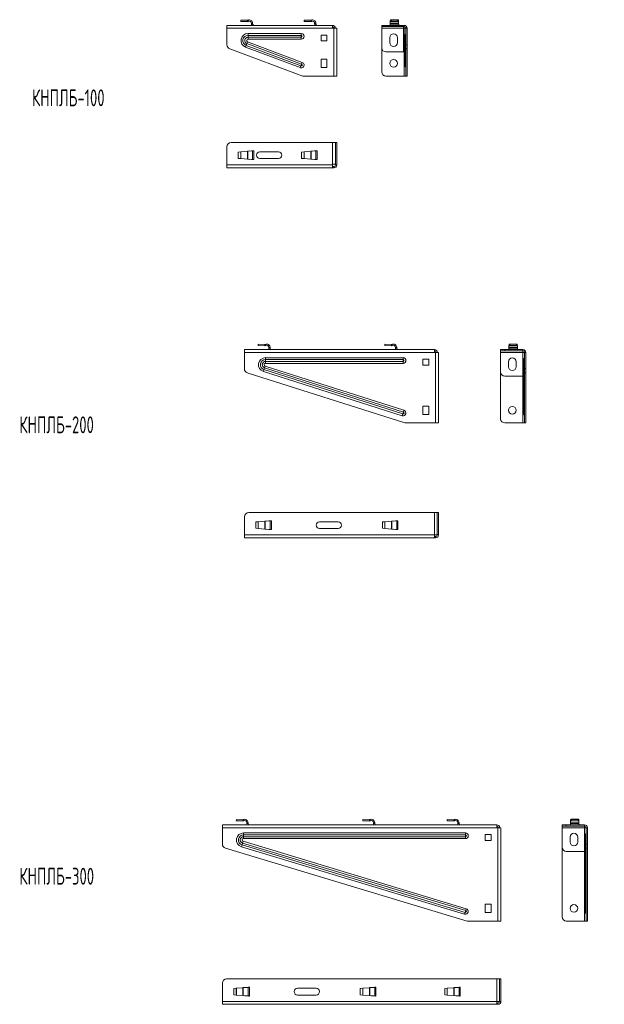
# Model space of a CAD drawing. Header units: millimetres. Extents: x 310 to 1003, y -966 to 201.
import ezdxf

# ---------------------------------------------------------------- set-up
doc = ezdxf.new("R2010")
doc.units = ezdxf.units.MM
doc.styles.add('SLDTEXTSTYLE0', font='TXT', dxfattribs={"width": 0.605, "bigfont": 'bigfont'})

msp = doc.modelspace()

# ---------------------------------------------------------------- linework, layer by layer
at = {"color": 7, "linetype": 'Continuous', "lineweight": 15}
for p, q in [((572.1, 200.1), (572, 198.6)), ((579.8, 198.4), (572, 198.6)), ((579.8, 199.9), (572.1, 200.1)), ((579.8, 199.9), (579.8, 198.4)), ((580.3, 200), (580.9, 198.7)), ((647.1, 200.1), (647, 198.6)), ((654.8, 198.4), (647, 198.6)), ((654.8, 199.9), (647.1, 200.1)), ((654.8, 199.9), (654.8, 198.4)), ((655.3, 200), (655.9, 198.7)), ((758.8, 200.4), (749.2, 200.4)), ((749.3, 200), (749.3, 198.7)), ((749.7, 200), (749.3, 200)), ((750, 200.1), (749.4, 199.9)), ((749.4, 199.9), (749.4, 198.4)), ((750, 198.6), (749.4, 198.4)), ((749.4, 198.4), (758.7, 198.4)), ((758.7, 198.4), (749.4, 198.4)), ((758, 200.1), (750, 200.1)), ((750, 200.1), (750, 198.6)), ((758, 198.6), (750, 198.6)), ((758, 200.1), (758, 198.6)), ((758.7, 199.9), (758, 200.1)), ((758.7, 198.4), (758, 198.6)), ((758.8, 200), (758.4, 200)), ((758.7, 199.9), (758.7, 198.4)), ((758.8, 200), (758.8, 198.7)), ((680.6, 193.9), (555.6, 193.9)), ((555.6, 190.4), (555.6, 193.9)), ((680.6, 190.4), (555.6, 190.4)), ((555.6, 170.9), (555.6, 190.4)), ((584.5, 195.4), (584.5, 196.4)), ((586, 196.4), (584.5, 196.4)), ((586, 195.4), (584.5, 195.4)), ((586, 195.4), (586, 196.4)), ((661, 196.4), (659.5, 196.4)), ((659.5, 195.4), (659.5, 196.4)), ((661, 195.4), (659.5, 195.4)), ((661, 195.4), (661, 196.4)), ((680.6, 190.4), (680.6, 193.9)), ((682.1, 190.4), (680.6, 190.4)), ((682.1, 190.4), (685.6, 190.4)), ((682.1, 133.9), (682.1, 190.4)), ((685.6, 190.4), (685.6, 133.9)), ((739, 192.4), (739, 193.9)), ((739, 193.9), (744, 193.9)), ((744, 192.4), (739, 192.4)), ((739, 192.4), (739, 190.4)), ((739, 190.4), (764.8, 190.4)), ((739, 190.4), (739, 167.4)), ((744, 193.9), (744, 192.4)), ((765.5, 193.9), (744, 193.9)), ((765.5, 192.4), (744, 192.4)), ((749, 196.4), (759, 196.4)), ((749, 195.4), (749, 196.4)), ((759, 195.4), (749, 195.4)), ((759, 195.4), (759, 196.4)), ((764.8, 190.4), (764.8, 192.4)), ((764.8, 162.4), (764.8, 190.4)), ((765.5, 190.4), (764.8, 190.4)), ((765.5, 192.4), (765.5, 193.9)), ((765.5, 190.4), (765.5, 133.9)), ((767.5, 190.4), (765.5, 190.4)), ((769, 190.4), (767.5, 190.4)), ((767.5, 170.9), (767.5, 190.4)), ((769, 170.9), (769, 190.4)), ((580.6, 182), (580.6, 184.3)), ((643.6, 184.3), (580.6, 184.3)), ((580.6, 182), (643.6, 182)), ((580.6, 182), (580.6, 179.8)), ((580.6, 179.8), (580.6, 177.5)), ((643.6, 179.8), (580.6, 179.8)), ((580.6, 177.5), (643.6, 177.5)), ((643.6, 182), (643.6, 184.3)), ((643.6, 182), (643.6, 179.8)), ((643.6, 179.8), (643.6, 177.5)), ((667.1, 182.4), (667.1, 175.4)), ((674.1, 182.4), (667.1, 182.4)), ((667.1, 175.4), (674.1, 175.4)), ((674.1, 175.4), (674.1, 182.4)), ((748.5, 173.4), (748.5, 179.4)), ((757.5, 179.4), (757.5, 173.4)), ((766, 180.9), (766, 171.2)), ((767, 169.1), (767, 183.1)), ((645.6, 133.9), (558.9, 166.2)), ((577.7, 168.1), (578.5, 170.2)), ((577.7, 168.1), (642.4, 143.8)), ((578.5, 170.2), (579.3, 172.3)), ((643.2, 145.9), (578.5, 170.2)), ((580, 174.4), (579.3, 172.3)), ((579.3, 172.3), (644, 147.9)), ((644.8, 150), (580, 174.4)), ((739, 167.4), (739, 138.9)), ((766, 171.2), (766, 146.9)), ((767, 144.8), (767, 169.1)), ((767.5, 170.9), (769, 170.9)), ((767.5, 166.2), (767.5, 170.9)), ((769, 166.2), (767.5, 166.2)), ((767.5, 133.9), (767.5, 166.2)), ((769, 170.9), (769, 166.2)), ((769, 133.9), (769, 166.2)), ((667.1, 153.9), (667.1, 143.9)), ((674.1, 153.9), (667.1, 153.9)), ((674.1, 143.9), (674.1, 153.9)), ((744, 162.4), (764.8, 162.4)), ((642.4, 143.8), (643.2, 145.9)), ((643.2, 145.9), (644, 147.9)), ((644.8, 150), (644, 147.9)), ((667.1, 143.9), (674.1, 143.9)), ((767, 144.7), (767, 144.8)), ((682.1, 133.9), (645.6, 133.9)), ((685.6, 133.9), (682.1, 133.9)), ((744, 133.9), (765.5, 133.9)), ((765.5, 133.9), (767.5, 133.9)), ((769, 133.9), (767.5, 133.9)), ((555.6, 28.6), (555.6, 50.1)), ((680.6, 55.1), (560.6, 55.1)), ((680.6, 29.3), (680.6, 55.1)), ((680.6, 55.1), (684.1, 55.1)), ((684.1, 55.1), (684.1, 29.3)), ((685.6, 55.1), (684.1, 55.1)), ((684.1, 28.6), (684.1, 55.1)), ((685.6, 28.6), (685.6, 55.1)), ((569, 43.9), (572, 44.1)), ((569, 43.9), (569, 36.4)), ((572, 36.1), (569, 36.4)), ((572, 44.1), (579.8, 44.8)), ((572.1, 44.1), (572, 44.1)), ((572, 36.1), (572, 44.1)), ((572.1, 36.1), (572, 36.1)), ((579.8, 35.5), (572, 36.1)), ((572.1, 44.1), (579.8, 44.8)), ((572.1, 36.1), (572.1, 44.1)), ((579.8, 35.5), (572.1, 36.1)), ((579.8, 44.8), (580.3, 44.9)), ((579.8, 44.8), (579.8, 44.8)), ((579.8, 35.5), (579.8, 44.8)), ((579.8, 35.5), (579.8, 35.5)), ((580.3, 35.4), (579.8, 35.5)), ((580.3, 44.9), (586, 45.1)), ((580.3, 35.4), (580.3, 44.9)), ((586, 35.1), (580.3, 35.4)), ((582, 44.9), (584.5, 45.1)), ((584.5, 35.1), (582, 35.3)), ((584.5, 45.1), (584.9, 45.2)), ((586, 45.1), (584.5, 45.1)), ((586, 35.1), (584.5, 35.1)), ((584.9, 35.1), (584.5, 35.1)), ((586, 45.1), (587.5, 45.4)), ((586, 45.1), (586, 35.1)), ((587.5, 34.9), (586, 35.1)), ((587.5, 45.4), (587.5, 34.9)), ((616.6, 44.1), (594.6, 44.1)), ((594.6, 36.1), (616.6, 36.1)), ((644, 43.9), (647, 44.1)), ((644, 43.9), (644, 36.4)), ((647, 36.1), (644, 36.4)), ((647, 44.1), (654.8, 44.8)), ((647.1, 44.1), (647, 44.1)), ((647, 36.1), (647, 44.1)), ((647.1, 36.1), (647, 36.1)), ((654.8, 35.5), (647, 36.1)), ((647.1, 44.1), (654.8, 44.8)), ((647.1, 36.1), (647.1, 44.1)), ((654.8, 35.5), (647.1, 36.1)), ((654.8, 44.8), (655.3, 44.9)), ((654.8, 35.5), (654.8, 44.8)), ((654.8, 44.8), (654.8, 44.8)), ((654.8, 35.5), (654.8, 35.5)), ((655.3, 35.4), (654.8, 35.5)), ((655.3, 44.9), (661, 45.1)), ((655.3, 35.4), (655.3, 44.9)), ((661, 35.1), (655.3, 35.4)), ((657, 44.9), (659.5, 45.1)), ((659.5, 35.1), (657, 35.3)), ((659.5, 45.1), (659.9, 45.2)), ((661, 45.1), (659.5, 45.1)), ((661, 35.1), (659.5, 35.1)), ((659.9, 35.1), (659.5, 35.1)), ((661, 45.1), (662.5, 45.4)), ((661, 45.1), (661, 35.1)), ((662.5, 34.9), (661, 35.1)), ((662.5, 45.4), (662.5, 34.9)), ((680.6, 28.6), (555.6, 28.6)), ((555.6, 25.1), (555.6, 28.6)), ((680.6, 25.1), (555.6, 25.1)), ((680.6, 28.6), (680.6, 29.3)), ((684.1, 29.3), (680.6, 29.3)), ((680.6, 25.1), (680.6, 28.6)), ((682.1, 26.6), (680.6, 26.6)), ((682.1, 25.1), (680.6, 25.1)), ((682.1, 26.6), (682.1, 25.1)), ((684.1, 28.6), (685.6, 28.6)), ((592.7, -183.8), (592.7, -185.3)), ((600.5, -184), (592.7, -183.8)), ((600.4, -185.5), (592.7, -185.3)), ((600.5, -184), (600.4, -185.5)), ((600.9, -183.9), (601.6, -185.3)), ((742.7, -183.8), (742.7, -185.3)), ((750.5, -184), (742.7, -183.8)), ((750.4, -185.5), (742.7, -185.3)), ((750.5, -184), (750.4, -185.5)), ((750.9, -183.9), (751.6, -185.3)), ((899.5, -183.5), (889.9, -183.5)), ((890, -183.9), (890, -185.3)), ((890.4, -183.9), (890, -183.9)), ((890.7, -183.8), (890.1, -184)), ((890.1, -184), (890.1, -185.5)), ((890.7, -185.3), (890.1, -185.5)), ((890.1, -185.5), (899.4, -185.5)), ((899.4, -185.5), (890.1, -185.5)), ((898.7, -183.8), (890.7, -183.8)), ((890.7, -183.8), (890.7, -185.3)), ((898.7, -185.3), (890.7, -185.3)), ((898.7, -183.8), (898.7, -185.3)), ((899.4, -184), (898.7, -183.8)), ((899.4, -185.5), (898.7, -185.3)), ((899.4, -183.9), (899, -183.9)), ((899.4, -183.9), (899.4, -185.3)), ((899.4, -184), (899.4, -185.5)), ((576.3, -193.5), (576.3, -190)), ((801.3, -190), (576.3, -190)), ((801.3, -193.5), (576.3, -193.5)), ((576.3, -212.9), (576.3, -193.5)), ((606.7, -187.5), (605.2, -187.5)), ((605.2, -188.5), (605.2, -187.5)), ((606.7, -188.5), (605.2, -188.5)), ((606.7, -188.5), (606.7, -187.5)), ((755.2, -188.5), (755.2, -187.5)), ((756.7, -187.5), (755.2, -187.5)), ((756.7, -188.5), (755.2, -188.5)), ((756.7, -188.5), (756.7, -187.5)), ((801.3, -193.5), (801.3, -190)), ((802.8, -193.5), (801.3, -193.5)), ((802.8, -193.5), (806.3, -193.5)), ((802.8, -277), (802.8, -193.5)), ((806.3, -193.5), (806.3, -277)), ((879.7, -191.5), (879.7, -190)), ((879.7, -190), (884.7, -190)), ((884.7, -191.5), (879.7, -191.5)), ((879.7, -191.5), (879.7, -193.5)), ((879.7, -193.5), (906.2, -193.5)), ((879.7, -193.5), (879.7, -216.5)), ((884.7, -190), (884.7, -191.5)), ((906.2, -190), (884.7, -190)), ((906.2, -191.5), (884.7, -191.5)), ((889.7, -187.5), (899.7, -187.5)), ((889.7, -188.5), (889.7, -187.5)), ((899.7, -188.5), (889.7, -188.5)), ((899.7, -188.5), (899.7, -187.5)), ((906.2, -191.5), (906.2, -190)), ((906.2, -193.5), (906.2, -191.5)), ((908.2, -193.5), (906.2, -193.5)), ((906.2, -221.5), (906.2, -193.5)), ((909.7, -193.5), (908.2, -193.5)), ((908.2, -212.9), (908.2, -193.5)), ((909.7, -212.9), (909.7, -193.5)), ((600.8, -209.6), (600.1, -211.7)), ((765.3, -262), (600.8, -209.6)), ((601.3, -201.9), (601.3, -199.7)), ((764.3, -199.7), (601.3, -199.7)), ((601.3, -201.9), (764.3, -201.9)), ((601.3, -201.9), (601.3, -204.1)), ((601.3, -204.1), (601.3, -206.4)), ((764.3, -204.1), (601.3, -204.1)), ((601.3, -206.4), (764.3, -206.4)), ((764.3, -201.9), (764.3, -199.7)), ((764.3, -201.9), (764.3, -204.1)), ((764.3, -204.1), (764.3, -206.4)), ((794.8, -201.5), (787.8, -201.5)), ((787.8, -201.5), (787.8, -208.5)), ((787.8, -208.5), (794.8, -208.5)), ((794.8, -208.5), (794.8, -201.5)), ((889.2, -210.5), (889.2, -204.5)), ((898.2, -204.5), (898.2, -210.5)), ((906.7, -203), (906.7, -212.8)), ((907.7, -214.9), (907.7, -200.8)), ((766.3, -277), (579.7, -217.6)), ((598.7, -216), (599.4, -213.8)), ((598.7, -216), (763.2, -268.4)), ((599.4, -213.8), (600.1, -211.7)), ((763.9, -266.3), (599.4, -213.8)), ((600.1, -211.7), (764.6, -264.1)), ((879.7, -216.5), (879.7, -272)), ((884.7, -221.5), (906.2, -221.5)), ((906.2, -221.5), (906.2, -277)), ((906.7, -212.8), (906.7, -265.2)), ((907.7, -267.3), (907.7, -214.9)), ((908.2, -217.6), (908.2, -212.9)), ((908.2, -212.9), (909.7, -212.9)), ((909.7, -217.6), (908.2, -217.6)), ((908.2, -277), (908.2, -217.6)), ((909.7, -212.9), (909.7, -217.6)), ((909.7, -277), (909.7, -217.6)), ((763.2, -268.4), (763.9, -266.3)), ((763.9, -266.3), (764.6, -264.1)), ((765.3, -262), (764.6, -264.1)), ((794.8, -257), (787.8, -257)), ((787.8, -257), (787.8, -267)), ((787.8, -267), (794.8, -267)), ((794.8, -267), (794.8, -257)), ((907.7, -267.4), (907.7, -267.3)), ((802.8, -277), (766.3, -277)), ((806.3, -277), (802.8, -277)), ((884.7, -277), (906.2, -277)), ((906.2, -277), (908.2, -277)), ((909.7, -277), (908.2, -277)), ((801.3, -383.1), (581.3, -383.1)), ((801.3, -409.6), (801.3, -383.1)), ((801.3, -383.1), (804.8, -383.1)), ((804.8, -383.1), (804.8, -409.6)), ((804.8, -409.6), (804.8, -383.1)), ((806.3, -383.1), (804.8, -383.1)), ((806.3, -409.6), (806.3, -383.1)), ((576.3, -409.6), (576.3, -388.1)), ((589.7, -394.3), (592.7, -394.1)), ((589.7, -394.3), (589.7, -401.8)), ((592.7, -394.1), (600.5, -393.5)), ((592.7, -394.1), (600.4, -393.5)), ((592.7, -394.1), (592.7, -394.1)), ((592.7, -402.1), (592.7, -394.1)), ((592.7, -402.1), (592.7, -394.1)), ((600.5, -393.5), (600.4, -393.5)), ((600.5, -393.5), (600.9, -393.4)), ((600.5, -402.7), (600.5, -393.5)), ((600.9, -393.4), (606.7, -393.1)), ((600.9, -402.8), (600.9, -393.4)), ((602.8, -393.3), (602.7, -393.3)), ((602.8, -393.3), (605.2, -393.1)), ((605.2, -393.1), (605.6, -393)), ((606.7, -393.1), (605.2, -393.1)), ((606.7, -393.1), (608.2, -392.8)), ((606.7, -393.1), (606.7, -403.1)), ((608.2, -392.8), (608.2, -403.3)), ((687.3, -394.1), (665.3, -394.1)), ((739.7, -394.3), (742.7, -394.1)), ((739.7, -394.3), (739.7, -401.8)), ((742.7, -394.1), (750.5, -393.5)), ((742.7, -394.1), (750.4, -393.5)), ((742.7, -402.1), (742.7, -394.1)), ((742.7, -394.1), (742.7, -394.1)), ((742.7, -402.1), (742.7, -394.1)), ((750.5, -393.5), (750.4, -393.5)), ((750.5, -393.5), (750.9, -393.4)), ((750.5, -402.7), (750.5, -393.5)), ((750.9, -393.4), (756.7, -393.1)), ((750.9, -402.8), (750.9, -393.4)), ((752.8, -393.3), (752.7, -393.3)), ((752.8, -393.3), (755.2, -393.1)), ((755.2, -393.1), (755.6, -393)), ((756.7, -393.1), (755.2, -393.1)), ((756.7, -393.1), (758.2, -392.8)), ((756.7, -393.1), (756.7, -403.1)), ((758.2, -392.8), (758.2, -403.3)), ((592.7, -402.1), (589.7, -401.8)), ((600.5, -402.7), (592.7, -402.1)), ((592.7, -402.1), (592.7, -402.1)), ((600.4, -402.7), (592.7, -402.1)), ((600.5, -402.7), (600.4, -402.7)), ((600.9, -402.8), (600.5, -402.7)), ((606.7, -403.1), (600.9, -402.8)), ((602.7, -402.9), (602.8, -402.9)), ((605.2, -403.1), (602.7, -402.9)), ((606.7, -403.1), (605.2, -403.1)), ((605.6, -403.1), (605.2, -403.1)), ((608.2, -403.3), (606.7, -403.1)), ((665.3, -402.1), (687.3, -402.1)), ((742.7, -402.1), (739.7, -401.8)), ((750.5, -402.7), (742.7, -402.1)), ((742.7, -402.1), (742.7, -402.1)), ((750.4, -402.7), (742.7, -402.1)), ((750.5, -402.7), (750.4, -402.7)), ((750.9, -402.8), (750.5, -402.7)), ((756.7, -403.1), (750.9, -402.8)), ((752.7, -402.9), (752.8, -402.9)), ((755.2, -403.1), (752.7, -402.9)), ((756.7, -403.1), (755.2, -403.1)), ((755.6, -403.1), (755.2, -403.1)), ((758.2, -403.3), (756.7, -403.1)), ((801.3, -409.6), (576.3, -409.6)), ((576.3, -413.1), (576.3, -409.6)), ((801.3, -413.1), (576.3, -413.1)), ((804.8, -409.6), (801.3, -409.6)), ((801.3, -413.1), (801.3, -409.6)), ((802.8, -411.6), (801.3, -411.6)), ((802.8, -413.1), (801.3, -413.1)), ((802.8, -411.6), (802.8, -413.1)), ((804.8, -409.6), (806.3, -409.6)), ((550.2, -756.4), (550.2, -752.9)), ((875.2, -752.9), (550.2, -752.9)), ((875.2, -756.4), (550.2, -756.4)), ((550.2, -775.7), (550.2, -756.4)), ((566.7, -746.7), (566.6, -748.2)), ((574.4, -748.4), (566.6, -748.2)), ((574.4, -746.9), (566.7, -746.7)), ((574.4, -746.9), (574.4, -748.4)), ((574.9, -746.8), (575.5, -748.2)), ((580.6, -750.4), (579.1, -750.4)), ((579.1, -751.4), (579.1, -750.4)), ((580.6, -751.4), (579.1, -751.4)), ((580.6, -751.4), (580.6, -750.4)), ((716.7, -746.7), (716.6, -748.2)), ((724.4, -748.4), (716.6, -748.2)), ((724.4, -746.9), (716.7, -746.7)), ((724.4, -746.9), (724.4, -748.4)), ((724.9, -746.8), (725.5, -748.2)), ((730.6, -750.4), (729.1, -750.4)), ((729.1, -751.4), (729.1, -750.4)), ((730.6, -751.4), (729.1, -751.4)), ((730.6, -751.4), (730.6, -750.4)), ((816.7, -746.7), (816.6, -748.2)), ((824.4, -748.4), (816.6, -748.2)), ((824.4, -746.9), (816.7, -746.7)), ((824.4, -746.9), (824.4, -748.4)), ((824.9, -746.8), (825.5, -748.2)), ((830.6, -750.4), (829.1, -750.4)), ((829.1, -751.4), (829.1, -750.4)), ((830.6, -751.4), (829.1, -751.4)), ((830.6, -751.4), (830.6, -750.4)), ((875.2, -756.4), (875.2, -752.9)), ((876.7, -756.4), (875.2, -756.4)), ((876.7, -866.9), (876.7, -756.4)), ((876.7, -756.4), (880.2, -756.4)), ((880.2, -756.4), (880.2, -866.9)), ((952.7, -754.4), (952.7, -752.9)), ((952.7, -752.9), (957.7, -752.9)), ((957.7, -754.4), (952.7, -754.4)), ((952.7, -754.4), (952.7, -756.4)), ((952.7, -756.4), (979.2, -756.4)), ((952.7, -756.4), (952.7, -779.4)), ((957.7, -752.9), (957.7, -754.4)), ((979.2, -752.9), (957.7, -752.9)), ((979.2, -754.4), (957.7, -754.4)), ((962.7, -750.4), (972.7, -750.4)), ((962.7, -751.4), (962.7, -750.4)), ((972.7, -751.4), (962.7, -751.4)), ((972.5, -746.4), (962.9, -746.4)), ((963, -746.8), (963, -748.2)), ((963.4, -746.8), (963, -746.8)), ((963.7, -746.7), (963.1, -746.9)), ((963.1, -746.9), (963.1, -748.4)), ((963.7, -748.2), (963.1, -748.4)), ((963.1, -748.4), (972.3, -748.4)), ((972.3, -748.4), (963.1, -748.4)), ((971.7, -746.7), (963.7, -746.7)), ((963.7, -746.7), (963.7, -748.2)), ((971.7, -748.2), (963.7, -748.2)), ((971.7, -746.7), (971.7, -748.2)), ((972.3, -746.9), (971.7, -746.7)), ((972.3, -748.4), (971.7, -748.2)), ((972.4, -746.8), (972, -746.8)), ((972.3, -746.9), (972.3, -748.4)), ((972.4, -746.8), (972.4, -748.2)), ((972.7, -751.4), (972.7, -750.4)), ((979.2, -754.4), (979.2, -752.9)), ((979.2, -756.4), (979.2, -754.4)), ((981.2, -756.4), (979.2, -756.4)), ((979.2, -784.4), (979.2, -756.4)), ((982.7, -756.4), (981.2, -756.4)), ((981.2, -775.7), (981.2, -756.4)), ((982.7, -775.7), (982.7, -756.4)), ((575.2, -764.8), (575.2, -762.6)), ((838.2, -762.6), (575.2, -762.6)), ((575.2, -764.8), (838.2, -764.8)), ((575.2, -764.8), (575.2, -767.1)), ((575.2, -767.1), (575.2, -769.3)), ((838.2, -767.1), (575.2, -767.1)), ((575.2, -769.3), (838.2, -769.3)), ((838.2, -764.8), (838.2, -762.6)), ((838.2, -764.8), (838.2, -767.1)), ((838.2, -767.1), (838.2, -769.3)), ((868.7, -764.4), (861.7, -764.4)), ((861.7, -764.4), (861.7, -771.4)), ((868.7, -771.4), (868.7, -764.4)), ((962.2, -773.4), (962.2, -767.4)), ((971.2, -767.4), (971.2, -773.4)), ((979.7, -765.9), (979.7, -775.7)), ((980.7, -777.9), (980.7, -763.7)), ((840.2, -866.9), (553.8, -780.5)), ((572.8, -778.9), (573.4, -776.8)), ((572.8, -778.9), (837.2, -858.7)), ((573.4, -776.8), (574.1, -774.7)), ((837.9, -856.6), (573.4, -776.8)), ((574.7, -772.5), (574.1, -774.7)), ((574.1, -774.7), (838.5, -854.4)), ((839.2, -852.3), (574.7, -772.5)), ((861.7, -771.4), (868.7, -771.4)), ((952.7, -779.4), (952.7, -861.9)), ((979.7, -775.7), (979.7, -855.5)), ((980.7, -857.6), (980.7, -777.9)), ((981.2, -775.7), (982.7, -775.7)), ((981.2, -780.5), (981.2, -775.7)), ((982.7, -780.5), (981.2, -780.5)), ((981.2, -866.9), (981.2, -780.5)), ((982.7, -775.7), (982.7, -780.5)), ((982.7, -866.9), (982.7, -780.5)), ((957.7, -784.4), (979.2, -784.4)), ((979.2, -784.4), (979.2, -866.9)), ((868.7, -846.9), (861.7, -846.9)), ((861.7, -846.9), (861.7, -856.9)), ((868.7, -856.9), (868.7, -846.9)), ((837.2, -858.7), (837.9, -856.6)), ((837.9, -856.6), (838.5, -854.4)), ((839.2, -852.3), (838.5, -854.4)), ((861.7, -856.9), (868.7, -856.9)), ((980.7, -857.7), (980.7, -857.6)), ((876.7, -866.9), (840.2, -866.9)), ((880.2, -866.9), (876.7, -866.9)), ((957.7, -866.9), (979.2, -866.9)), ((979.2, -866.9), (981.2, -866.9)), ((982.7, -866.9), (981.2, -866.9)), ((550.2, -962), (550.2, -940.5)), ((875.2, -935.5), (555.2, -935.5)), ((875.2, -962), (875.2, -935.5)), ((875.2, -935.5), (878.7, -935.5)), ((878.7, -935.5), (878.7, -962)), ((880.2, -935.5), (878.7, -935.5)), ((878.7, -962), (878.7, -935.5)), ((880.2, -962), (880.2, -935.5)), ((563.6, -946.8), (566.6, -946.5)), ((563.6, -946.8), (563.6, -954.3)), ((566.6, -954.5), (563.6, -954.3)), ((566.6, -946.5), (574.4, -945.9)), ((566.7, -946.5), (566.6, -946.5)), ((566.6, -954.5), (566.6, -946.5)), ((566.7, -954.5), (566.6, -954.5)), ((574.4, -955.1), (566.6, -954.5)), ((566.7, -946.5), (574.4, -945.9)), ((566.7, -954.5), (566.7, -946.5)), ((574.4, -955.1), (566.7, -954.5)), ((574.4, -945.9), (574.9, -945.8)), ((574.4, -945.9), (574.4, -945.9)), ((574.4, -955.1), (574.4, -945.9)), ((574.4, -955.1), (574.4, -955.1)), ((574.9, -955.2), (574.4, -955.1)), ((574.9, -945.8), (580.6, -945.5)), ((574.9, -955.2), (574.9, -945.8)), ((580.6, -955.5), (574.9, -955.2)), ((576.7, -945.7), (576.6, -945.7)), ((576.6, -955.3), (576.7, -955.3)), ((576.7, -945.7), (579.1, -945.5)), ((579.1, -955.5), (576.7, -955.3)), ((580.6, -945.5), (579.1, -945.5)), ((579.1, -945.5), (579.5, -945.5)), ((580.6, -955.5), (579.1, -955.5)), ((579.5, -955.5), (579.1, -955.5)), ((580.6, -945.5), (582.1, -945.3)), ((580.6, -945.5), (580.6, -955.5)), ((582.1, -955.8), (580.6, -955.5)), ((582.1, -945.3), (582.1, -955.8)), ((661.2, -946.5), (639.2, -946.5)), ((639.2, -954.5), (661.2, -954.5)), ((713.6, -946.8), (716.6, -946.5)), ((713.6, -946.8), (713.6, -954.3)), ((716.6, -954.5), (713.6, -954.3)), ((716.6, -946.5), (724.4, -945.9)), ((716.7, -946.5), (716.6, -946.5)), ((716.6, -954.5), (716.6, -946.5)), ((716.7, -954.5), (716.6, -954.5)), ((724.4, -955.1), (716.6, -954.5)), ((716.7, -946.5), (724.4, -945.9)), ((716.7, -954.5), (716.7, -946.5)), ((724.4, -955.1), (716.7, -954.5)), ((724.4, -945.9), (724.9, -945.8)), ((724.4, -945.9), (724.4, -945.9)), ((724.4, -955.1), (724.4, -945.9)), ((724.4, -955.1), (724.4, -955.1)), ((724.9, -955.2), (724.4, -955.1)), ((724.9, -945.8), (730.6, -945.5)), ((724.9, -955.2), (724.9, -945.8)), ((730.6, -955.5), (724.9, -955.2)), ((726.7, -945.7), (726.6, -945.7)), ((726.6, -955.3), (726.7, -955.3)), ((726.7, -945.7), (729.1, -945.5)), ((729.1, -955.5), (726.7, -955.3)), ((730.6, -945.5), (729.1, -945.5)), ((729.1, -945.5), (729.5, -945.5)), ((730.6, -955.5), (729.1, -955.5)), ((729.5, -955.5), (729.1, -955.5)), ((730.6, -945.5), (732.1, -945.3)), ((730.6, -945.5), (730.6, -955.5)), ((732.1, -955.8), (730.6, -955.5)), ((732.1, -945.3), (732.1, -955.8)), ((813.6, -946.8), (816.6, -946.5)), ((813.6, -946.8), (813.6, -954.3)), ((816.6, -954.5), (813.6, -954.3)), ((816.6, -946.5), (824.4, -945.9)), ((816.7, -946.5), (816.6, -946.5)), ((816.6, -954.5), (816.6, -946.5)), ((816.7, -954.5), (816.6, -954.5)), ((824.4, -955.1), (816.6, -954.5)), ((816.7, -946.5), (824.4, -945.9)), ((816.7, -954.5), (816.7, -946.5)), ((824.4, -955.1), (816.7, -954.5)), ((824.4, -945.9), (824.9, -945.8)), ((824.4, -955.1), (824.4, -945.9)), ((824.4, -945.9), (824.4, -945.9)), ((824.4, -955.1), (824.4, -955.1)), ((824.9, -955.2), (824.4, -955.1)), ((824.9, -945.8), (830.6, -945.5)), ((824.9, -955.2), (824.9, -945.8)), ((830.6, -955.5), (824.9, -955.2)), ((826.7, -945.7), (826.6, -945.7)), ((826.6, -955.3), (826.7, -955.3)), ((826.7, -945.7), (829.1, -945.5)), ((829.1, -955.5), (826.7, -955.3)), ((830.6, -945.5), (829.1, -945.5)), ((829.1, -945.5), (829.5, -945.5)), ((830.6, -955.5), (829.1, -955.5)), ((829.5, -955.5), (829.1, -955.5)), ((830.6, -945.5), (832.1, -945.3)), ((830.6, -945.5), (830.6, -955.5)), ((832.1, -955.8), (830.6, -955.5)), ((832.1, -945.3), (832.1, -955.8)), ((875.2, -962), (550.2, -962)), ((550.2, -965.5), (550.2, -962)), ((875.2, -965.5), (550.2, -965.5)), ((878.7, -962), (875.2, -962)), ((875.2, -965.5), (875.2, -962)), ((876.7, -964), (875.2, -964)), ((876.7, -965.5), (875.2, -965.5)), ((876.7, -964), (876.7, -965.5)), ((878.7, -962), (880.2, -962))]:
    msp.add_line(p, q, dxfattribs=at)
for centre in [(753, 148.9), (893.7, -262), (966.7, -851.9)]:
    msp.add_circle(centre, 4.5, dxfattribs=at)
for centre, radius, start, end in [((579.9, 200.9), 1, 268.5226, 295.8638), ((579.9, 200.9), 2.5, 268.5226, 295.8638), ((582, 196.4), 4, 0, 115.8638), ((582, 196.4), 2.5, 0, 115.8638), ((654.9, 200.9), 1, 268.5226, 295.8638), ((654.9, 200.9), 2.5, 268.5226, 295.8638), ((657, 196.4), 4, 0, 115.8638), ((657, 196.4), 2.5, 0, 115.8638), ((587.5, 195.4), 3, 180, 210.011), ((587.5, 195.4), 1.5, 180, 270), ((662.5, 195.4), 3, 180, 210.011), ((662.5, 195.4), 1.5, 180, 270), ((680.6, 190.4), 3.5, 0, 90), ((680.6, 190.4), 2, 0, 90), ((765.5, 190.4), 3.5, 0, 90), ((765.5, 190.4), 2, 0, 90), ((580.6, 175.9), 8.36, 90, 249.4168), ((580.6, 175.9), 6.12, 90, 249.4168), ((580.6, 175.9), 3.88, 90, 249.4168), ((580.6, 175.9), 1.64, 90, 249.4168), ((643.6, 180.9), 3.36, 270, 90), ((643.6, 180.9), 1.12, 270, 90), ((753, 179.4), 4.5, 0, 180), ((769, 180.9), 3, 131.8103, 180), ((766, 184.3), 1.5, 311.8103, 0), ((560.6, 170.9), 5, 180, 249.5836), ((744, 167.4), 5, 180, 270), ((753, 173.4), 4.5, 180, 0), ((768.8, 171.2), 2.73, 180.4337, 230.6348), ((766.2, 168.1), 1.37, 0.4337, 50.6348), ((643.6, 146.9), 3.36, 249.4168, 69.4168), ((643.6, 146.9), 1.12, 249.4168, 69.4168), ((769, 146.9), 3, 180, 228.1897), ((768.8, 146.9), 2.73, 180.4337, 230.6348), ((766.2, 143.8), 1.37, 0.4337, 50.6348), ((766, 143.5), 1.5, 0, 48.1897), ((744, 138.9), 5, 180, 270), ((560.6, 50.1), 5, 90, 180), ((594.6, 40.1), 4, 90, 270), ((616.6, 40.1), 4, 270, 90), ((682.1, 28.6), 2, 270, 0), ((682.1, 28.6), 3.5, 270, 0), ((600.5, -183), 2.5, 268.5226, 295.8638), ((600.5, -183), 1, 268.5226, 295.8638), ((602.7, -187.5), 4, 0, 115.8638), ((602.7, -187.5), 2.5, 0, 115.8638), ((750.5, -183), 2.5, 268.5226, 295.8638), ((750.5, -183), 1, 268.5226, 295.8638), ((752.7, -187.5), 4, 0, 115.8638), ((752.7, -187.5), 2.5, 0, 115.8638), ((608.2, -188.5), 3, 180, 210.011), ((608.2, -188.5), 1.5, 180, 270), ((758.2, -188.5), 3, 180, 210.011), ((758.2, -188.5), 1.5, 180, 270), ((801.3, -193.5), 3.5, 0, 90), ((801.3, -193.5), 2, 0, 90), ((906.2, -193.5), 3.5, 0, 90), ((906.2, -193.5), 2, 0, 90), ((601.3, -208), 8.36, 90, 252.3279), ((601.3, -208), 6.12, 90, 252.3279), ((601.3, -208), 3.88, 90, 252.3279), ((601.3, -208), 1.64, 90, 252.3279), ((764.3, -203), 3.36, 270, 90), ((764.3, -203), 1.12, 270, 90), ((893.7, -204.5), 4.5, 0, 180), ((909.7, -203), 3, 131.8103, 180), ((906.7, -199.7), 1.5, 311.8103, 0), ((581.3, -212.9), 5, 180, 252.3374), ((884.7, -216.5), 5, 180, 270), ((893.7, -210.5), 4.5, 180, 0), ((909.5, -212.8), 2.8, 180.31, 229.9772), ((906.8, -216), 1.4, 0.31, 49.9772), ((764.3, -265.2), 3.36, 252.3279, 72.3279), ((764.3, -265.2), 1.12, 252.3279, 72.3279), ((909.7, -265.2), 3, 180, 228.1897), ((909.5, -265.2), 2.8, 180.31, 229.9772), ((906.8, -268.4), 1.4, 0.31, 49.9772), ((906.7, -268.5), 1.5, 0, 48.1897), ((884.7, -272), 5, 180, 270), ((581.3, -388.1), 5, 90, 180), ((665.3, -398.1), 4, 90, 270), ((687.3, -398.1), 4, 270, 90), ((802.8, -409.6), 2, 270, 0), ((802.8, -409.6), 3.5, 270, 0), ((574.4, -745.9), 1, 268.5226, 295.8638), ((574.4, -745.9), 2.5, 268.5226, 295.8638), ((576.6, -750.4), 4, 0, 115.8638), ((576.6, -750.4), 2.5, 0, 115.8638), ((582.1, -751.4), 3, 180, 210.011), ((582.1, -751.4), 1.5, 180, 270), ((724.4, -745.9), 1, 268.5226, 295.8638), ((724.4, -745.9), 2.5, 268.5226, 295.8638), ((726.6, -750.4), 4, 0, 115.8638), ((726.6, -750.4), 2.5, 0, 115.8638), ((732.1, -751.4), 3, 180, 210.011), ((732.1, -751.4), 1.5, 180, 270), ((824.4, -745.9), 1, 268.5226, 295.8638), ((824.4, -745.9), 2.5, 268.5226, 295.8638), ((826.6, -750.4), 4, 0, 115.8638), ((826.6, -750.4), 2.5, 0, 115.8638), ((832.1, -751.4), 3, 180, 210.011), ((832.1, -751.4), 1.5, 180, 270), ((875.2, -756.4), 3.5, 0, 90), ((875.2, -756.4), 2, 0, 90), ((979.2, -756.4), 3.5, 0, 90), ((979.2, -756.4), 2, 0, 90), ((575.2, -770.9), 8.36, 90, 253.2134), ((575.2, -770.9), 6.12, 90, 253.2134), ((575.2, -770.9), 3.88, 90, 253.2134), ((575.2, -770.9), 1.64, 90, 253.2134), ((838.2, -765.9), 3.36, 270, 90), ((838.2, -765.9), 1.12, 270, 90), ((966.7, -767.4), 4.5, 0, 180), ((982.7, -765.9), 3, 131.8103, 180), ((979.7, -762.6), 1.5, 311.8103, 0), ((555.2, -775.7), 5, 180, 253.2102), ((957.7, -779.4), 5, 180, 270), ((966.7, -773.4), 4.5, 180, 0), ((982.5, -775.7), 2.82, 180.2774, 229.7989), ((979.8, -779), 1.41, 0.2774, 49.7989), ((838.2, -855.5), 3.36, 253.2134, 73.2134), ((838.2, -855.5), 1.12, 253.2134, 73.2134), ((957.7, -861.9), 5, 180, 270), ((982.7, -855.5), 3, 180, 228.1897), ((982.5, -855.5), 2.82, 180.2774, 229.7989), ((979.8, -858.7), 1.41, 0.2774, 49.7989), ((979.7, -858.9), 1.5, 0, 48.1897), ((555.2, -940.5), 5, 90, 180), ((639.2, -950.5), 4, 90, 270), ((661.2, -950.5), 4, 270, 90), ((876.7, -962), 3.5, 270, 0), ((876.7, -962), 2, 270, 0)]:
    msp.add_arc(centre, radius, start, end, dxfattribs=at)
for centre, major_axis, ratio, start_param, end_param in [((749.2, 196.4), (0, 4), 0.05, 5.831777, 7.853982), ((749.2, 196.4), (0, 2.5), 0.08, 5.831777, 7.853982), ((749.4, 200.9), (0, 1), 0.2, 2.690185, 3.167379), ((749.4, 200.9), (0, 2.5), 0.08, 2.690185, 3.167379), ((758.7, 200.9), (0, 1), 0.2, 3.115806, 3.593001), ((758.7, 200.9), (0, 2.5), 0.08, 3.115806, 3.593001), ((758.8, 196.4), (0, 4), 0.05, 4.712389, 6.734593), ((758.8, 196.4), (0, 2.5), 0.08, 4.712389, 6.734593), ((748.8, 195.4), (0, 1.5), 0.159947, 3.141593, 4.712389), ((748.8, 195.4), (0, 3), 0.08, 4.188598, 4.712389), ((759.3, 195.4), (0, 3), 0.08, 1.570796, 2.094587), ((759.3, 195.4), (0, 1.5), 0.159947, 1.570796, 3.141593), ((889.9, -187.5), (0, 4), 0.05, 5.831777, 7.853982), ((889.9, -187.5), (0, 2.5), 0.08, 5.831777, 7.853982), ((890.1, -183), (0, 1), 0.2, 2.690185, 3.167379), ((890.1, -183), (0, 2.5), 0.08, 2.690185, 3.167379), ((899.5, -187.5), (0, 4), 0.05, 4.712389, 6.734593), ((899.4, -183), (0, 1), 0.2, 3.115806, 3.593001), ((899.5, -187.5), (0, 2.5), 0.08, 4.712389, 6.734593), ((899.4, -183), (0, 2.5), 0.08, 3.115806, 3.593001), ((889.5, -188.5), (0, 1.5), 0.159947, 3.141593, 4.712389), ((889.5, -188.5), (0, 3), 0.08, 4.188598, 4.712389), ((900, -188.5), (0, 3), 0.08, 1.570796, 2.094587), ((900, -188.5), (0, 1.5), 0.159947, 1.570796, 3.141593), ((962.9, -750.4), (0, 4), 0.05, 5.831777, 7.853982), ((972.5, -750.4), (0, 4), 0.05, 4.712389, 6.734593), ((962.5, -751.4), (0, 1.5), 0.159947, 3.141593, 4.712389), ((962.9, -750.4), (0, 2.5), 0.08, 5.831777, 7.853982), ((962.5, -751.4), (0, 3), 0.08, 4.188598, 4.712389), ((963.1, -745.9), (0, 1), 0.2, 2.690185, 3.167379), ((963.1, -745.9), (0, 2.5), 0.08, 2.690185, 3.167379), ((972.3, -745.9), (0, 1), 0.2, 3.115806, 3.593001), ((972.3, -745.9), (0, 2.5), 0.08, 3.115806, 3.593001), ((972.5, -750.4), (0, 2.5), 0.08, 4.712389, 6.734593), ((972.9, -751.4), (0, 3), 0.08, 1.570796, 2.094587), ((972.9, -751.4), (0, 1.5), 0.159947, 1.570796, 3.141593)]:
    msp.add_ellipse(centre, major_axis=major_axis, ratio=ratio, start_param=start_param, end_param=end_param, dxfattribs=at)
for points, knots in [([(584.9, 45.2), (585.4, 45.2), (585.8, 45.2), (586.5, 45.2), (586.7, 45.3), (587.1, 45.3), (587.3, 45.4), (587.5, 45.4)], [0, 0, 0, 0, 0.5, 0.5, 0.75, 0.75, 1, 1, 1, 1]), ([(587.5, 34.9), (587.3, 34.9), (587.1, 35), (586.7, 35), (586.5, 35.1), (585.8, 35.1), (585.4, 35.1), (584.9, 35.1)], [0, 0, 0, 0, 0.25, 0.25, 0.5, 0.5, 1, 1, 1, 1]), ([(659.9, 45.2), (660.4, 45.2), (660.8, 45.2), (661.5, 45.2), (661.7, 45.3), (662.1, 45.3), (662.3, 45.4), (662.5, 45.4)], [0, 0, 0, 0, 0.5, 0.5, 0.75, 0.75, 1, 1, 1, 1]), ([(662.5, 34.9), (662.3, 34.9), (662.1, 35), (661.7, 35), (661.5, 35.1), (660.8, 35.1), (660.4, 35.1), (659.9, 35.1)], [0, 0, 0, 0, 0.25, 0.25, 0.5, 0.5, 1, 1, 1, 1]), ([(605.6, -393), (606, -393), (606.4, -393), (607.1, -393), (607.3, -393), (607.7, -392.9), (608, -392.9), (608.2, -392.8)], [0, 0, 0, 0, 0.5, 0.5, 0.75, 0.75, 1, 1, 1, 1]), ([(755.6, -393), (756, -393), (756.4, -393), (757.1, -393), (757.3, -393), (757.7, -392.9), (758, -392.9), (758.2, -392.8)], [0, 0, 0, 0, 0.5, 0.5, 0.75, 0.75, 1, 1, 1, 1]), ([(608.2, -403.3), (608, -403.3), (607.7, -403.2), (607.3, -403.2), (607.1, -403.2), (606.4, -403.1), (606, -403.1), (605.6, -403.1)], [0, 0, 0, 0, 0.25, 0.25, 0.5, 0.5, 1, 1, 1, 1]), ([(758.2, -403.3), (758, -403.3), (757.7, -403.2), (757.3, -403.2), (757.1, -403.2), (756.4, -403.1), (756, -403.1), (755.6, -403.1)], [0, 0, 0, 0, 0.25, 0.25, 0.5, 0.5, 1, 1, 1, 1]), ([(579.5, -945.5), (580, -945.5), (580.4, -945.5), (581, -945.4), (581.3, -945.4), (581.7, -945.3), (581.9, -945.3), (582.1, -945.3)], [0, 0, 0, 0, 0.5, 0.5, 0.75, 0.75, 1, 1, 1, 1]), ([(582.1, -955.8), (581.9, -955.7), (581.7, -955.7), (581.3, -955.6), (581, -955.6), (580.4, -955.6), (580, -955.6), (579.5, -955.5)], [0, 0, 0, 0, 0.25, 0.25, 0.5, 0.5, 1, 1, 1, 1]), ([(729.5, -945.5), (730, -945.5), (730.4, -945.5), (731, -945.4), (731.3, -945.4), (731.7, -945.3), (731.9, -945.3), (732.1, -945.3)], [0, 0, 0, 0, 0.5, 0.5, 0.75, 0.75, 1, 1, 1, 1]), ([(732.1, -955.8), (731.9, -955.7), (731.7, -955.7), (731.3, -955.6), (731, -955.6), (730.4, -955.6), (730, -955.6), (729.5, -955.5)], [0, 0, 0, 0, 0.25, 0.25, 0.5, 0.5, 1, 1, 1, 1]), ([(829.5, -945.5), (830, -945.5), (830.4, -945.5), (831, -945.4), (831.3, -945.4), (831.7, -945.3), (831.9, -945.3), (832.1, -945.3)], [0, 0, 0, 0, 0.5, 0.5, 0.75, 0.75, 1, 1, 1, 1]), ([(832.1, -955.8), (831.9, -955.7), (831.7, -955.7), (831.3, -955.6), (831, -955.6), (830.4, -955.6), (830, -955.6), (829.5, -955.5)], [0, 0, 0, 0, 0.25, 0.25, 0.5, 0.5, 1, 1, 1, 1])]:
    msp.add_open_spline(points, degree=3, knots=knots, dxfattribs=at)

# ---------------------------------------------------------------- texts
at = {"color": 7, "linetype": 'Continuous', "lineweight": 0, "char_height": 20, "attachment_point": 1, "style": 'SLDTEXTSTYLE0'}
for s, insert in [('\\M+1844B\\M+1844E\\M+18450\\M+1844C\\M+18441-100', (324.6, 118.1)), ('\\M+1844B\\M+1844E\\M+18450\\M+1844C\\M+18441-200', (309.6, -269.2)), ('\\M+1844B\\M+1844E\\M+18450\\M+1844C\\M+18441-300', (309.6, -803.8))]:
    msp.add_mtext(s, dxfattribs=dict(at, insert=insert))

doc.saveas('drawing.dxf')
